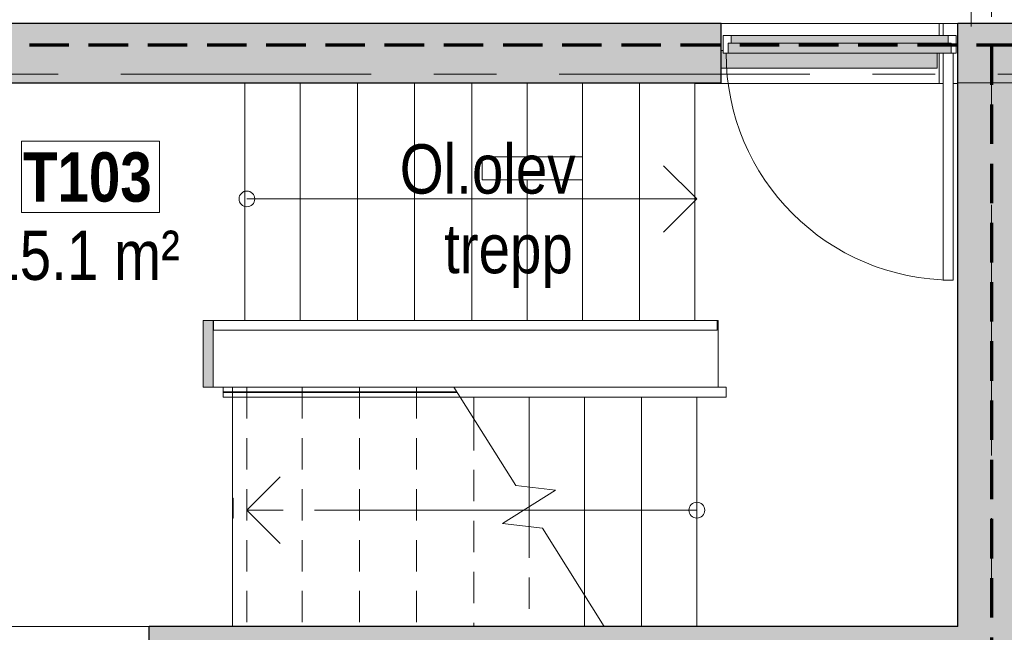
# Model space of a CAD drawing. Header units: millimetres. Extents: x -2180 to 91692, y -6418 to 21859.
# Tile 57 of 256: x 7075 to 12065, y 7573 to 10677. Entities that reach past the tile are written whole.
import ezdxf

# ---------------------------------------------------------------- set-up
doc = ezdxf.new("R2010")
doc.units = ezdxf.units.MM
for name, pattern in [('EST_Dash_2_1_', [300, 200, -100]), ('Grid Line 1_2_', [2222.5, 1270, -317.5, 317.5, -317.5]), ('Overhead', [396.875, 238.125, -158.75]), ('Overhead 1_16_', [257.96875, 158.75, -99.21875])]:
    doc.linetypes.add(name, pattern=pattern)
for name, color, linetype, lineweight in [('_Above_ Outlines', 7, 'Overhead 1_16_', 9), ('_Above_ Railings Cut Line', 7, 'Continuous', 9), ('_Beyond_', 7, 'Continuous', 9), ('_Overhead_', 7, 'Overhead', 9), ('Common Edges', 7, 'Continuous', 9), ('Doors', 7, 'Continuous', 9), ('Doors-2', 7, 'Continuous', 18), ('Floors', 7, 'Continuous', 9), ('Generic Models', 7, 'Continuous', 9), ('Grids-1', 7, 'Grid Line 1_2_', 9), ('Plan Swing', 7, 'Continuous', 9), ('Railings', 7, 'Continuous', 9), ('Rails', 7, 'Continuous', 9), ('Room Tags', 7, 'Continuous', 9), ('Stairs', 7, 'Continuous', 9), ('Thin Lines', 7, 'Continuous', 9), ('Walls-1', 7, 'Continuous', 25)]:
    doc.layers.add(name, color=color, linetype=linetype, lineweight=lineweight)
for name, color, linetype, lineweight, true_color in [('_Beyond_-2', 7, 'Continuous', 9, 0x646464), ('Cut Pattern-2', 7, 'Continuous', 25, 0x787878), ('Doors-1', 7, 'Continuous', 9, 0x7b918a), ('Railings-1', 7, 'Continuous', 9, 0xbd9e5e), ('SMA_Tuletõkkesektsioon', 1, 'EST_Dash_2_1_', 70, 0xff0000), ('Text Notes-2', 9, 'Continuous', 9, 0x808080)]:
    doc.layers.add(name, color=color, linetype=linetype, lineweight=lineweight, true_color=true_color)
doc.styles.add('Swis721 Cn BT', font='swissc.ttf', dxfattribs={"height": 250})
doc.styles.add('Swis721 Cn BT_B', font='swisscb.ttf', dxfattribs={"height": 250})

# ---------------------------------------------------------------- blocks, each defined once
blk = doc.blocks.new('SMA_D01_ 1-poolne - SU-P-01 - 1200x2100 EI 1korrus-2305947-1 Korruse  plaan')
at = {"layer": 'Doors-1'}
for points in [[(550, 0), (565, 0), (565, 50), (-565, 50), (-565, 0), (525, 0)], [(525, 50), (550, 50), (550, 90), (-550, 90), (-549.6, 50), (495, 50)]]:
    blk.add_hatch(color=256, dxfattribs=at).paths.add_polyline_path(points, flags=0)
at = {"layer": 'Doors'}
for p, q in [((-550, 90), (550, 90)), ((550, 50), (-550, 50)), ((-565, 0), (525, 0))]:
    blk.add_line(p, q, dxfattribs=at)
at = {"layer": 'Doors-2'}
for p, q in [((-590, 0), (-590, 90)), ((-590, 90), (-550, 90)), ((-565, 50), (-565, 0)), ((-550, 50), (-565, 50)), ((-550, 90), (-550, 50)), ((550, 50), (550, 90)), ((550, 90), (590, 90)), ((565, 50), (550, 50)), ((565, 0), (565, 50)), ((590, 90), (590, 0)), ((-565, 0), (-590, 0)), ((525, 0), (575, 0)), ((525, -1150), (525, 0)), ((575, 0), (575, -1150)), ((590, 0), (575, 0)), ((575, -1150), (525, -1150))]:
    blk.add_line(p, q, dxfattribs=at)
at = {"layer": 'Plan Swing'}
blk.add_arc((575, 0), 1150, 180, 270, dxfattribs=at)
blk = doc.blocks.new('Generic Models 32 - Generic Models 27-1142489-1 Korruse  plaan')
at = {"layer": 'Generic Models'}
for p, q in [((6144.3, 7660), (6144.3, 10357.1)), ((8055.2, 9152.8), (8056.9, 9152.8)), ((8055.2, 8814), (8153, 8814)), ((8153, 8814), (8153, 7602.8)), ((8153, 8251.6), (8156.9, 8251.6)), ((8156.9, 8251.6), (8156.9, 8151.6)), ((8156.9, 8151.6), (8153, 8151.6)), ((7731.1, 7602.8), (6531.1, 7602.8))]:
    blk.add_line(p, q, dxfattribs=at)
blk = doc.blocks.new('Generic Models 33 - Generic Models 27-1145208-1 Korruse  plaan')
at = {"layer": 'Generic Models'}
for p, q in [((10496.9, 10352.8), (10496.9, 9152.8)), ((11755.5, 10352.8), (10496.9, 10352.8)), ((11830.5, 10352.8), (11805.5, 10352.8)), ((10610.7, 9152.8), (10615.7, 9152.8)), ((10615.7, 9152.8), (10615.7, 8814))]:
    blk.add_line(p, q, dxfattribs=at)
blk = doc.blocks.new('SMA_D01_ 1-poolne - SU-P-01 - 1200x2100 EI-1929719-1 Korruse  plaan')
at = {"layer": '_Beyond_-2'}
blk.add_hatch(color=256, dxfattribs=at).paths.add_polyline_path([(590, -55), (590, 21.1), (-495, 21.1), (-495, 35), (-505, 35), (-505, -55), (-454.6, -55)], flags=0)
at = {"layer": '_Beyond_'}
for p, q in [((-505, 35), (-495, 35)), ((590, 21.1), (590, -55)), ((590, -55), (-505, -55))]:
    blk.add_line(p, q, dxfattribs=at)
blk = doc.blocks.new('Railing - Railing-1753870-1 Korruse  plaan')
at = {"layer": '_Above_ Railings Cut Line'}
for p, q in [((8105.7, 8764), (8105.7, 8814)), ((9275.9, 8814), (8105.7, 8814)), ((8105.7, 8764), (8105.7, 8814)), ((9275.9, 8814), (8105.7, 8814)), ((8105.7, 8764), (8105.7, 8814)), ((9275.9, 8814), (8105.7, 8814)), ((8105.7, 8787.5), (8105.7, 8790.5)), ((9290.7, 8790.5), (8105.7, 8790.5)), ((8105.7, 8787.5), (8105.7, 8790.5)), ((9290.7, 8790.5), (8105.7, 8790.5)), ((8105.7, 8787.5), (8105.7, 8790.5)), ((9290.7, 8790.5), (8105.7, 8790.5)), ((8105.7, 8787.5), (8105.7, 8790.5)), ((9290.7, 8790.5), (8105.7, 8790.5)), ((8105.7, 8787.5), (8105.7, 8790.5)), ((9290.7, 8790.5), (8105.7, 8790.5)), ((8105.7, 8787.5), (8105.7, 8790.5)), ((9290.7, 8790.5), (8105.7, 8790.5)), ((8105.7, 8787.5), (8105.7, 8790.5)), ((9290.7, 8790.5), (8105.7, 8790.5)), ((8105.7, 8787.5), (8105.7, 8790.5)), ((9290.7, 8790.5), (8105.7, 8790.5)), ((8105.7, 8787.5), (8105.7, 8790.5)), ((9290.7, 8790.5), (8105.7, 8790.5)), ((8105.7, 8787.5), (8105.7, 8790.5)), ((9290.7, 8790.5), (8105.7, 8790.5)), ((8105.7, 8787.5), (8105.7, 8790.5)), ((9290.7, 8790.5), (8105.7, 8790.5)), ((8105.7, 8787.5), (8105.7, 8790.5)), ((9290.7, 8790.5), (8105.7, 8790.5)), ((8105.7, 8787.5), (8105.7, 8790.5)), ((9290.7, 8790.5), (8105.7, 8790.5)), ((8105.7, 8787.5), (8105.7, 8790.5)), ((9290.7, 8790.5), (8105.7, 8790.5)), ((8105.7, 8787.5), (8105.7, 8790.5)), ((9290.7, 8790.5), (8105.7, 8790.5)), ((9292.6, 8787.5), (8105.7, 8787.5)), ((9292.6, 8787.5), (8105.7, 8787.5)), ((9292.6, 8787.5), (8105.7, 8787.5)), ((9292.6, 8787.5), (8105.7, 8787.5)), ((9292.6, 8787.5), (8105.7, 8787.5)), ((9292.6, 8787.5), (8105.7, 8787.5)), ((9292.6, 8787.5), (8105.7, 8787.5)), ((9292.6, 8787.5), (8105.7, 8787.5)), ((9292.6, 8787.5), (8105.7, 8787.5)), ((9292.6, 8787.5), (8105.7, 8787.5)), ((9292.6, 8787.5), (8105.7, 8787.5)), ((9292.6, 8787.5), (8105.7, 8787.5)), ((9292.6, 8787.5), (8105.7, 8787.5)), ((9292.6, 8787.5), (8105.7, 8787.5)), ((9292.6, 8787.5), (8105.7, 8787.5)), ((9307.4, 8764), (8105.7, 8764)), ((9307.4, 8764), (8105.7, 8764)), ((9307.4, 8764), (8105.7, 8764))]:
    blk.add_line(p, q, dxfattribs=at)
at = {"layer": 'Rails'}
for p, q in [((9275.9, 8814), (9307.4, 8764)), ((10655.7, 8814), (9275.9, 8814)), ((10655.7, 8814), (10655.7, 8764)), ((10655.7, 8764), (9307.4, 8764))]:
    blk.add_line(p, q, dxfattribs=at)
blk = doc.blocks.new('Railing - Railing-1753888-1 Korruse  plaan')
at = {"layer": 'Rails'}
for p, q in [((8056.9, 9152.8), (10610.7, 9152.8)), ((8056.9, 9102.8), (8056.9, 9152.8)), ((10610.7, 9152.8), (10610.7, 9102.8)), ((8056.9, 9102.8), (10610.7, 9102.8))]:
    blk.add_line(p, q, dxfattribs=at)
blk = doc.blocks.new('Railing - Railing-2304121-1 Korruse  plaan')
at = {"layer": 'Railings-1'}
blk.add_hatch(color=256, dxfattribs=at).paths.add_polyline_path([(8038.8, 8814), (8055.2, 8814), (8055.2, 9152.8), (8005.2, 9152.8), (8005.2, 8814)], flags=0)
at = {"layer": 'Rails'}
for p, q in [((8005.2, 9152.8), (8055.2, 9152.8)), ((8005.2, 9152.8), (8005.2, 8814)), ((8055.2, 8814), (8055.2, 9152.8)), ((8055.2, 8814), (8005.2, 8814))]:
    blk.add_line(p, q, dxfattribs=at)
blk = doc.blocks.new('1_0 Room Tag - 2_5mm Nr - m²-411648-1 Korruse  plaan')
at = {"layer": 'Room Tags'}
for p, q in [((3.5, 3.78), (-3.5, 3.78)), ((-3.5, 3.78), (-3.5, 0.18)), ((3.5, 3.78), (3.5, 0.18)), ((3.5, 0.18), (-3.5, 0.18))]:
    blk.add_line(p, q, dxfattribs=at)

msp = doc.modelspace()

# ---------------------------------------------------------------- hatches: boundary and pattern name
at = {"layer": 'Cut Pattern-2'}
h = msp.add_hatch(color=256, dxfattribs=at)
h.paths.add_polyline_path([(11924.3, 10357.1), (12130.5, 10357.1), (12130.5, 10568.4), (11830.5, 10568.4), (11830.5, 10357.1), (11834.9, 10357.1)], flags=0)
h.paths.add_polyline_path([(10496.9, 10357.1), (10630.5, 10357.1), (10630.5, 10568.4), (6149.5, 10568.4), (6149.5, 10657.1), (6132.8, 10657.1), (6132.8, 10357.1), (9437.6, 10357.1)], flags=0)
for points in [[(10630.5, 10568.4), (10630.5, 10657.1), (6159.3, 10657.1), (6159.3, 10568.4), (10496.9, 10568.4)], [(12110.6, 10568.4), (12130.5, 10568.4), (12130.5, 10657.1), (11830.5, 10657.1), (11830.5, 10568.4), (12083.3, 10568.4)], [(11924.3, 7236), (12130.5, 7236), (12130.5, 10357.1), (11830.5, 10357.1), (11830.5, 7236)]]:
    msp.add_hatch(color=256, dxfattribs=at).paths.add_polyline_path(points, flags=0)
h = msp.add_hatch(color=256, dxfattribs=at)
h.paths.add_polyline_path([(10680.9, 7302.8), (11830.5, 7302.8), (11830.5, 7602.8), (7731.1, 7602.8), (7731.1, 7302.8), (8194.2, 7302.8)], flags=0)
h.paths.add_polyline_path([(6531.1, 7302.8), (6531.1, 7602.8), (6360.5, 7602.8), (6360.5, 7302.8)], flags=0)

# ---------------------------------------------------------------- linework, layer by layer
at = {"layer": '_Above_ Outlines'}
for p, q in [((8226.9, 8814), (8226.9, 7602.8)), ((9275.9, 8814), (8226.9, 8814)), ((8506.9, 8814), (8506.9, 7602.8)), ((8796.9, 8814), (8796.9, 7602.8)), ((9086.9, 8814), (9086.9, 7602.8)), ((9376.9, 8653.4), (9376.9, 7602.8)), ((9656.9, 8308.2), (9656.9, 8208.4)), ((9656.9, 8108.6), (9656.9, 7602.8)), ((9936.9, 7763.3), (9936.9, 7602.8)), ((10037.9, 7602.8), (8226.9, 7602.8))]:
    msp.add_line(p, q, dxfattribs=at)
at = {"layer": '_Beyond_'}
for p, q in [((11735.5, 10657.1), (11735.5, 10597.1)), ((11755.5, 10597.1), (11755.5, 10657.1)), ((11735.5, 10507.1), (11735.5, 10352.8)), ((10535.5, 10352.8), (10535.5, 10357.1)), ((9419.5, 9981), (9926.9, 9981)), ((9419.5, 9981), (9419.5, 9865)), ((9926.9, 9865), (9419.5, 9865))]:
    msp.add_line(p, q, dxfattribs=at)
at = {"layer": '_Overhead_'}
for p, q in [((11896.8, 13642.1), (11896.8, 10642.1)), ((10506.9, 9768.5), (10226.9, 10048.5)), ((10506.9, 9768.5), (10226.9, 9488.5)), ((8226.9, 8191.4), (8506.9, 8471.4)), ((8226.9, 8191.4), (8506.9, 7911.4)), ((8806.9, 8191.4), (8226.9, 8191.4))]:
    msp.add_line(p, q, dxfattribs=at)
at = {"layer": 'Common Edges'}
msp.add_line((12130.5, 10357.1), (11830.5, 10357.1), dxfattribs=at)
at = {"layer": 'Floors'}
msp.add_line((10630.5, 10657.1), (11830.5, 10657.1), dxfattribs=at)
at = {"layer": 'Grids-1'}
for p, q in [((12000, 18627.8), (12000, 1154.9)), ((919.8, 10400), (34984.4, 10400))]:
    msp.add_line(p, q, dxfattribs=at)
at = {"layer": 'SMA_Tuletõkkesektsioon'}
for p, q in [((12724.7, 10547.1), (3300, 10547.1)), ((12000, 10547.1), (12000, -451))]:
    msp.add_line(p, q, dxfattribs=at)
at = {"layer": 'Stairs'}
for p, q in [((8216.9, 9152.8), (8216.9, 10357.1)), ((8496.9, 9152.8), (8496.9, 10357.1)), ((8786.9, 9152.8), (8786.9, 10357.1)), ((9076.9, 9152.8), (9076.9, 10357.1)), ((9366.9, 9152.8), (9366.9, 10357.1)), ((9646.9, 9981), (9646.9, 10357.1)), ((9926.9, 9152.8), (9926.9, 10357.1)), ((10216.9, 9152.8), (10216.9, 10357.1)), ((10496.9, 10352.8), (10496.9, 10357.1)), ((9646.9, 9152.8), (9646.9, 9865)), ((9589.3, 8315.9), (9307.4, 8764)), ((9376.9, 8764), (9376.9, 8653.4)), ((9656.9, 8764), (9656.9, 8308.2)), ((9936.9, 8764), (9936.9, 7763.3)), ((10226.9, 8764), (10226.9, 7602.8)), ((10506.9, 8764), (10506.9, 7602.8)), ((9522.5, 8123.8), (9791.3, 8292.9)), ((9791.3, 8292.9), (9589.3, 8315.9)), ((9656.9, 8208.4), (9656.9, 8108.6)), ((9724.5, 8100.9), (9522.5, 8123.8)), ((10037.9, 7602.8), (9724.5, 8100.9))]:
    msp.add_line(p, q, dxfattribs=at)
at = {"layer": 'Thin Lines'}
for p, q in [((8226.9, 9768.5), (10506.9, 9768.5)), ((10506.9, 8191.4), (8806.9, 8191.4))]:
    msp.add_line(p, q, dxfattribs=at)
for centre in [(8226.9, 9768.5), (10506.9, 8191.4)]:
    msp.add_circle(centre, 40, dxfattribs=at)
at = {"layer": 'Walls-1'}
for p, q in [((10630.5, 10657.1), (6159.3, 10657.1)), ((10630.5, 10357.1), (10630.5, 10657.1)), ((11830.5, 7602.8), (11830.5, 10657.1)), ((12130.5, 10657.1), (11830.5, 10657.1)), ((5832.8, 10357.1), (10630.5, 10357.1)), ((11830.5, 7602.8), (7731.1, 7602.8)), ((7731.1, 7302.8), (7731.1, 7602.8))]:
    msp.add_line(p, q, dxfattribs=at)

# ---------------------------------------------------------------- block references
at = {"layer": 'Doors'}
for name, p in [('SMA_D01_ 1-poolne - SU-P-01 - 1200x2100 EI 1korrus-2305947-1 Korruse  plaan', (11230.5, 10507.1)), ('SMA_D01_ 1-poolne - SU-P-01 - 1200x2100 EI-1929719-1 Korruse  plaan', (11135.5, 10486))]:
    msp.add_blockref(name, p, dxfattribs=at)
at = {"layer": 'Generic Models'}
for name in ['Generic Models 32 - Generic Models 27-1142489-1 Korruse  plaan', 'Generic Models 33 - Generic Models 27-1145208-1 Korruse  plaan']:
    msp.add_blockref(name, (0, 0), dxfattribs=at)
at = {"layer": 'Railings'}
for name in ['Railing - Railing-2304121-1 Korruse  plaan', 'Railing - Railing-1753888-1 Korruse  plaan', 'Railing - Railing-1753870-1 Korruse  plaan']:
    msp.add_blockref(name, (0, 0), dxfattribs=at)
at = {"layer": 'Room Tags', "xscale": 99.99999999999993, "yscale": 99.99999999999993, "zscale": 99.99999999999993}
msp.add_blockref('1_0 Room Tag - 2_5mm Nr - m²-411648-1 Korruse  plaan', (7434.1, 9682.3), dxfattribs=at)

# ---------------------------------------------------------------- texts
at = {"layer": 'Room Tags', "char_height": 250, "attachment_point": 1}
for s, insert, width, style in [('T103', (7091.9, 10004.8), 825.738, 'Swis721 Cn BT_B'), ('15.1 m²', (6916.4, 9608.3), 1250.632, 'Swis721 Cn BT')]:
    msp.add_mtext(s, dxfattribs=dict(at, insert=insert, width=width, style=style))
at = {"layer": 'Text Notes-2', "char_height": 250, "attachment_point": 1, "style": 'Swis721 Cn BT'}
for s, insert, width in [('Ol.olev ', (9001.2, 10045.5), 1058.227), ('trepp', (9226.1, 9642), 785.654)]:
    msp.add_mtext(s, dxfattribs=dict(at, insert=insert, width=width))

doc.saveas('drawing.dxf')
